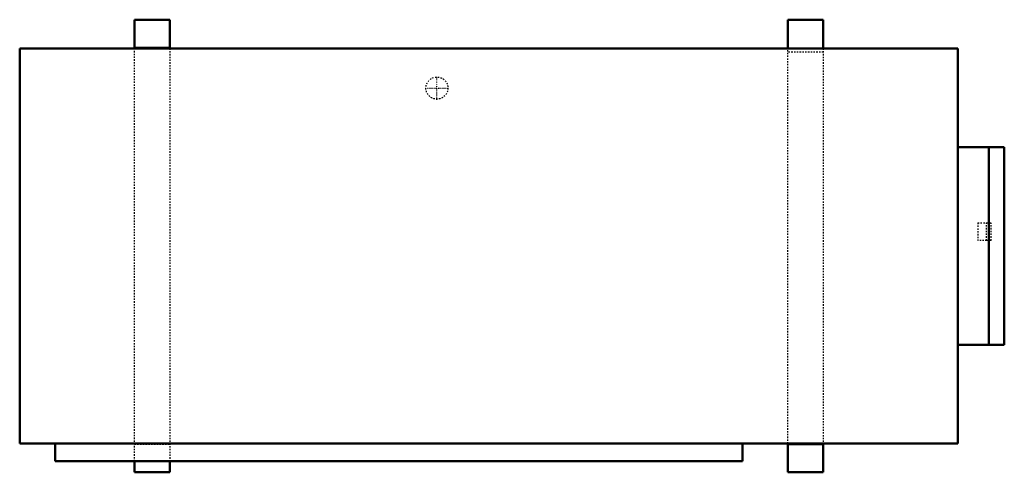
# Model space of a CAD drawing. Header units: millimetres. Extents: x -354 to 354, y -163 to 163.
import ezdxf

# ---------------------------------------------------------------- set-up
doc = ezdxf.new("R2010")
doc.units = ezdxf.units.MM
doc.linetypes.add('Center', pattern=[1.5, 0.45, -0.5, 0.05, -0.5])
doc.linetypes.add('Dashed', pattern=[2, 1, -1])
for name, color, linetype, lineweight in [('AM_0', 7, 'Continuous', 50), ('AM_7', 7, 'Center', 25), ('AM_9', 6, 'Dashed', 25)]:
    doc.layers.add(name, color=color, linetype=linetype, lineweight=lineweight)

# ---------------------------------------------------------------- blocks, each defined once
blk = doc.blocks.new('1_RXP09AVJU9_PART8_0_in_RXP09AVJU9_4')
at = {"layer": 'AM_0'}
for p, q in [((-354.0125, 142.08125), (320.675, 142.08125)), ((-354.0125, 142.08125), (-354.0125, -142.08125)), ((320.675, -142.08125), (320.675, 142.08125)), ((320.675, -142.08125), (-354.0125, -142.08125))]:
    blk.add_line(p, q, dxfattribs=at)
blk = doc.blocks.new('2_RXP09AVJU9_PART7_0_in_RXP09AVJU9_4')
at = {"layer": 'AM_0'}
for p, q in [((320.675, 71.040625), (354.0125, 71.040625)), ((342.9, -71.040625), (342.9, 71.040625)), ((354.0125, 71.040625), (354.0125, -71.040625)), ((354.0125, -71.040625), (320.675, -71.040625))]:
    blk.add_line(p, q, dxfattribs=at)
blk = doc.blocks.new('3_RXP09AVJU9_PART6_0_in_RXP09AVJU9_4')
at = {"layer": 'AM_0'}
for p, q in [((-328.6125, -154.78125), (-328.6125, -142.08125)), ((165.735, -142.08125), (165.735, -154.78125)), ((165.735, -154.78125), (-328.6125, -154.78125))]:
    blk.add_line(p, q, dxfattribs=at)
blk = doc.blocks.new('4_RXP09AVJU9_PART5_0_in_RXP09AVJU9_4')
at = {"layer": 'AM_0'}
for p, q in [((-271.46, 162.72), (-246.06, 162.72)), ((-271.46, 142.08), (-271.46, 162.72)), ((-246.06, 162.72), (-246.06, 142.08)), ((-246.06, 142.38), (-271.46, 142.38)), ((-271.46, -162.72), (-271.46, -154.78)), ((-246.06, -154.78), (-246.06, -162.72)), ((-271.46, -162.72), (-246.06, -162.72))]:
    blk.add_line(p, q, dxfattribs=at)
at = {"layer": 'AM_9'}
for p, q in [((-271.46, -154.78), (-271.46, 142.08)), ((-246.06, 142.08), (-246.06, -154.78)), ((-271.46, -142.38), (-246.06, -142.38))]:
    blk.add_line(p, q, dxfattribs=at)
blk = doc.blocks.new('5_RXP09AVJU9_PART4_0_in_RXP09AVJU9_4')
at = {"layer": 'AM_0'}
for p, q in [((198.44, 142.08), (198.44, 162.72)), ((198.44, 162.72), (223.84, 162.72)), ((223.84, 162.72), (223.84, 142.08)), ((198.44, -162.72), (198.44, -142.08)), ((223.84, -142.38), (198.44, -142.38)), ((223.84, -142.08), (223.84, -162.72)), ((223.84, -162.72), (198.44, -162.72))]:
    blk.add_line(p, q, dxfattribs=at)
at = {"layer": 'AM_9'}
for p, q in [((198.44, -142.08), (198.44, 142.08)), ((223.84, 142.08), (223.84, -142.08)), ((223.84, 139.4), (198.44, 139.4))]:
    blk.add_line(p, q, dxfattribs=at)
blk = doc.blocks.new('6_RXP09AVJU9_PART3_0_in_RXP09AVJU9_4')
at = {"layer": 'AM_9'}
for p, q in [((341.3125, 16.66875), (344.4875, 16.66875)), ((344.4875, 3.96875), (344.4875, 16.66875)), ((344.4875, 3.96875), (341.3125, 3.96875))]:
    blk.add_line(p, q, dxfattribs=at)
blk = doc.blocks.new('7_RXP09AVJU9_PART2_0_in_RXP09AVJU9_4')
at = {"layer": 'AM_9'}
for p, q in [((334.9625, 16.66875), (341.3125, 16.66875)), ((334.9625, 16.66875), (334.9625, 3.96875)), ((341.3125, 3.96875), (341.3125, 16.66875)), ((341.3125, 3.96875), (334.9625, 3.96875))]:
    blk.add_line(p, q, dxfattribs=at)
blk = doc.blocks.new('8_RXP09AVJU9_PART1_0_in_RXP09AVJU9_4')
at = {"layer": 'AM_7'}
for p, q in [((-53.975, 105.171875), (-53.975, 121.840625)), ((-62.309375, 113.50625), (-45.640625, 113.50625))]:
    blk.add_line(p, q, dxfattribs=at)
at = {"layer": 'AM_9'}
blk.add_circle((-53.975, 113.50625), 7.9375, dxfattribs=at)

msp = doc.modelspace()

# ---------------------------------------------------------------- block references
for name in ['4_RXP09AVJU9_PART5_0_in_RXP09AVJU9_4', '5_RXP09AVJU9_PART4_0_in_RXP09AVJU9_4', '1_RXP09AVJU9_PART8_0_in_RXP09AVJU9_4', '8_RXP09AVJU9_PART1_0_in_RXP09AVJU9_4', '2_RXP09AVJU9_PART7_0_in_RXP09AVJU9_4', '7_RXP09AVJU9_PART2_0_in_RXP09AVJU9_4', '6_RXP09AVJU9_PART3_0_in_RXP09AVJU9_4', '3_RXP09AVJU9_PART6_0_in_RXP09AVJU9_4']:
    msp.add_blockref(name, (0, 0))

doc.saveas('drawing.dxf')
